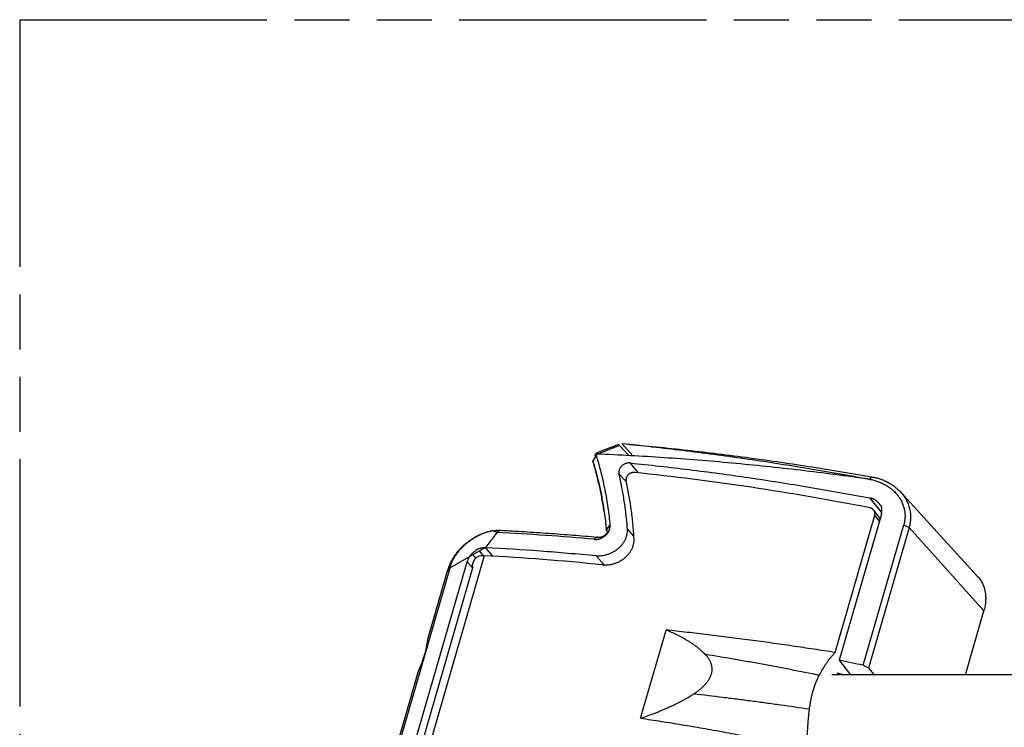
# Model space of a CAD drawing. Header units: millimetres. Extents: x 0 to 210, y 0 to 297.
# Tile 13 of 16: x 50 to 85, y 233 to 258. Entities that reach past the tile are written whole.
import ezdxf

# ---------------------------------------------------------------- set-up
doc = ezdxf.new("R2010")
doc.units = ezdxf.units.MM
doc.header["$LTSCALE"] = 19.36
doc.linetypes.add('PHANTOM', pattern=[0.8, 0.45, -0.05, 0.1, -0.05, 0.1, -0.05])
doc.layers.get('0').update_dxf_attribs({"linetype": 'CONTINUOUS'})
doc.layers.add('DEFAULT_3', color=7, linetype='PHANTOM')

msp = doc.modelspace()

# ---------------------------------------------------------------- linework, layer by layer
at = {"color": 9, "linetype": 'Continuous'}
for p, q in [((71.221, 242.6622), (71.2328, 242.7169)), ((71.2335, 242.7159), (71.587, 242.3204)), ((70.441, 242.3196), (70.3218, 242.1347)), ((70.5346, 242.3706), (70.5178, 242.3907)), ((70.5346, 242.3706), (70.5178, 242.3907)), ((71.931, 241.7103), (71.6404, 242.0595)), ((71.2451, 241.6787), (71.5059, 241.3917)), ((80.4205, 240.0099), (80.2582, 240.22)), ((70.9278, 239.8563), (70.798, 239.6992)), ((71.7712, 239.4762), (71.5425, 239.7387)), ((71.7712, 239.4763), (71.5425, 239.7387)), ((81.2798, 239.8796), (81.4682, 239.7874)), ((81.4682, 239.7874), (84.1012, 236.8496)), ((67.0666, 239.6878), (66.9463, 239.6112)), ((66.8046, 238.7765), (66.547, 239.0861)), ((66.0907, 238.8224), (66.1922, 238.7059)), ((70.4349, 238.7962), (70.7224, 238.4667)), ((65.2024, 238.261), (65.292, 238.361)), ((65.8917, 238.5776), (66.0814, 238.366))]:
    msp.add_line(p, q, dxfattribs=at)
at = {"color": 7, "linetype": 'Continuous'}
for p, q in [((71.221, 242.6622), (71.2322, 242.6665)), ((71.2331, 242.717), (71.2328, 242.7169)), ((71.2331, 242.7158), (71.2335, 242.7159)), ((71.2335, 242.7159), (71.587, 242.3204)), ((71.7365, 242.3122), (71.3509, 242.7436)), ((70.441, 242.3196), (70.3218, 242.1348)), ((70.488, 242.4273), (70.4873, 242.4271)), ((70.4873, 242.4271), (70.488, 242.4273)), ((70.5291, 242.3708), (70.5151, 242.3897)), ((70.3204, 242.1346), (70.3226, 242.1319)), ((70.3204, 242.1346), (70.3226, 242.1319)), ((70.3218, 242.1348), (70.3218, 242.1347)), ((70.7237, 240.3369), (70.7209, 240.3565)), ((70.7216, 240.3515), (70.7209, 240.3565)), ((70.798, 239.6992), (70.9278, 239.8563)), ((70.798, 239.6992), (70.798, 239.6991)), ((70.798, 239.6991), (70.798, 239.6992)), ((70.7987, 239.6992), (70.7987, 239.6999)), ((70.8556, 239.6329), (70.7987, 239.6992)), ((66.547, 239.0861), (65.292, 238.361)), ((102.9812, 234.5959), (78.7448, 234.5959))]:
    msp.add_line(p, q, dxfattribs=at)
at = {"color": 6, "linetype": 'Continuous'}
for p, q in [((70.4873, 242.4271), (70.4729, 242.3732)), ((80.1446, 241.5702), (80.0748, 241.4875)), ((80.5047, 240.3138), (80.0778, 240.8268)), ((81.1618, 241.0434), (83.8823, 238.0646)), ((78.8616, 235.3822), (80.2582, 240.22)), ((80.493, 240.2611), (79.005, 235.1064)), ((80.4475, 240.1033), (80.2235, 240.3932)), ((79.8517, 234.9325), (81.2798, 239.8796)), ((81.4682, 239.7874), (80.0387, 234.8352)), ((70.4795, 239.448), (70.3734, 239.3704)), ((66.4991, 238.7929), (64.4558, 231.7147)), ((66.0605, 238.857), (66.0658, 238.862)), ((66.0658, 238.862), (66.0715, 238.8674)), ((66.0797, 238.8749), (66.0863, 238.881)), ((66.0863, 238.881), (66.0933, 238.8874)), ((66.0933, 238.8874), (66.1008, 238.8941)), ((66.1008, 238.8941), (66.1087, 238.9012)), ((66.1087, 238.9012), (66.1172, 238.9087)), ((66.1172, 238.9087), (66.1262, 238.9165)), ((66.1262, 238.9165), (66.1358, 238.9248)), ((66.1358, 238.9248), (66.1459, 238.9334)), ((66.1459, 238.9334), (66.1584, 238.9441)), ((66.1584, 238.9441), (66.1717, 238.9553)), ((66.1717, 238.9553), (66.1833, 238.9649)), ((66.1833, 238.9649), (66.1955, 238.975)), ((66.1955, 238.975), (66.2079, 238.9851)), ((66.2079, 238.9851), (66.2216, 238.9962)), ((66.2216, 238.9962), (66.2353, 239.0072)), ((66.2353, 239.0072), (66.2479, 239.0172)), ((66.2479, 239.0172), (66.2586, 239.0257)), ((66.2586, 239.0257), (66.2597, 239.0266)), ((66.2597, 239.0266), (66.2616, 239.0281)), ((66.2616, 239.0281), (66.2622, 239.0285)), ((66.2622, 239.0285), (66.2627, 239.0289)), ((66.2627, 239.0289), (66.2631, 239.0293)), ((66.2631, 239.0293), (66.2634, 239.0295)), ((66.2634, 239.0295), (66.2636, 239.0296)), ((66.2636, 239.0296), (66.2638, 239.0298)), ((66.2641, 239.03), (66.2643, 239.0301)), ((66.2653, 239.031), (66.2654, 239.031)), ((66.2654, 239.0311), (66.2655, 239.0311)), ((66.2655, 239.0311), (66.2656, 239.0312)), ((66.2656, 239.0312), (66.2657, 239.0312)), ((66.2657, 239.0313), (66.2657, 239.0313)), ((66.2657, 239.0313), (66.2657, 239.0313)), ((66.4686, 238.7929), (66.3272, 238.9591)), ((66.4991, 238.7929), (66.3908, 238.7929)), ((63.4433, 231.9571), (65.292, 238.361)), ((64.0396, 232.1615), (65.8917, 238.5776)), ((66.0908, 238.3987), (64.2706, 232.0931)), ((66.1119, 238.5765), (66.0606, 238.3987)), ((66.0606, 238.3987), (66.0818, 238.3674)), ((66.0908, 238.3987), (66.0606, 238.3987)), ((64.5082, 235.8565), (65.2024, 238.261)), ((83.4507, 234.5959), (84.1012, 236.8496)), ((72.0086, 233.0675), (72.9055, 236.1744)), ((79.005, 235.1064), (79.4017, 234.5959)), ((80.0387, 234.8352), (79.8517, 234.9325)), ((63.4761, 232.281), (64.1702, 234.6856)), ((80.0387, 234.8352), (80.2384, 234.5959))]:
    msp.add_line(p, q, dxfattribs=at)
for points in [[(66.0715, 238.8674), (66.0776, 238.873), (66.0797, 238.8749)], [(66.2638, 239.0298), (66.264, 239.0299), (66.2641, 239.03)], [(66.2643, 239.0301), (66.2644, 239.0302), (66.2645, 239.0303)], [(66.2645, 239.0303), (66.2646, 239.0304), (66.2647, 239.0304)], [(66.2647, 239.0304), (66.2648, 239.0305), (66.2648, 239.0306)], [(66.2648, 239.0306), (66.2649, 239.0306), (66.265, 239.0307)], [(66.265, 239.0307), (66.265, 239.0307), (66.2651, 239.0308)], [(66.2651, 239.0308), (66.2652, 239.0308), (66.2652, 239.0309), (66.2652, 239.0309)], [(66.2652, 239.0309), (66.2653, 239.0309), (66.2653, 239.031)], [(66.2657, 239.0313), (66.2658, 239.0313), (66.2658, 239.0313), (66.2658, 239.0313)]]:
    msp.add_lwpolyline(points, dxfattribs=at)
at = {"color": 7, "linetype": 'Continuous'}
for centre, radius, start, end in [((107.9305, 147.2239), 102.3016, 111.021642, 111.469242), ((81.1781, 242.5121), 9.9471, 178.81941, 179.11071)]:
    msp.add_arc(centre, radius, start, end, dxfattribs=at)
at = {"color": 6, "linetype": 'Continuous'}
for centre, radius, start, end in [((62.3231, 149.312), 90.4174, 84.891905, 87.069087), ((58.955, 135.3514), 101.75, 78.148701, 78.635399)]:
    msp.add_arc(centre, radius, start, end, dxfattribs=at)
for centre, major_axis, ratio, start_param, end_param in [((84.4644, 216.5572), (46.8526, -14.3649), 0.4525546, 1.8017942, 1.9797041), ((66.3284, 238.5763), (0.189, 0.1637), 0.7505088, 0.7138918, 2.2840029), ((83.5196, 213.2842), (46.8526, -14.3649), 0.4525546, 1.983916, 2.0767536), ((63.7494, 234.6131), (0.6879, 1.4861), 0.2170193, 4.8610625, 5.796109), ((78.9191, 233.0209), (0.024, 1.625), 0.4802803, -0.2416223, 0.0070789)]:
    msp.add_ellipse(centre, major_axis=major_axis, ratio=ratio, start_param=start_param, end_param=end_param, dxfattribs=at)
at = {"color": 7, "linetype": 'Continuous'}
for points, knots in [([(70.4729, 242.3732), (70.5351, 242.3975), (70.6285, 242.4339), (70.7531, 242.4823), (70.8466, 242.5185), (70.9401, 242.5547), (71.0181, 242.5847), (71.0805, 242.6086), (71.1273, 242.6265), (71.1741, 242.6444), (71.2054, 242.6563), (71.221, 242.6622)], [0, 0, 0, 0, 0.2499571, 0.3749616, 0.4999822, 0.6250106, 0.7500394, 0.8125502, 0.8750543, 0.9375444, 1, 1, 1, 1]), ([(71.3509, 242.7436), (71.7069, 242.7086), (72.4216, 242.634), (73.4968, 242.5094), (74.5791, 242.3716), (75.668, 242.2209), (76.7629, 242.0571), (77.8631, 241.8805), (78.968, 241.6912), (79.7055, 241.5568), (80.0748, 241.4875)], [0, 0, 0, 0, 0.1217279, 0.2445032, 0.3682699, 0.4929716, 0.6185522, 0.7449549, 0.8721233, 1, 1, 1, 1]), ([(70.4873, 242.4271), (70.4817, 242.4239), (70.4709, 242.4172), (70.4557, 242.4064), (70.4421, 242.3952), (70.4302, 242.3838), (70.4199, 242.3723), (70.4127, 242.3626), (70.4079, 242.3551), (70.4048, 242.3497), (70.4022, 242.3444), (70.4001, 242.3393), (70.3984, 242.3345), (70.3973, 242.3299), (70.3966, 242.3256), (70.3964, 242.3215), (70.3966, 242.3179), (70.3974, 242.3145), (70.3986, 242.3116), (70.4003, 242.3092), (70.4025, 242.3072), (70.4052, 242.3058), (70.4082, 242.305), (70.4116, 242.3047), (70.4154, 242.3051), (70.4195, 242.3061), (70.4238, 242.3078), (70.4267, 242.3093), (70.4282, 242.3101)], [0, 0, 0, 0, 0.1040888, 0.2035303, 0.2977621, 0.3862526, 0.4684906, 0.5439784, 0.5790511, 0.6122611, 0.643557, 0.672895, 0.7002432, 0.7255873, 0.7489397, 0.7703525, 0.7899355, 0.80788, 0.8244868, 0.8401877, 0.8555427, 0.8711916, 0.8877714, 0.9058381, 0.9258279, 0.9480567, 0.972737, 1, 1, 1, 1]), ([(70.4282, 242.3101), (70.4303, 242.3114), (70.4348, 242.3143), (70.4389, 242.3177), (70.441, 242.3196)], [0, 0, 0, 0, 0.4724698, 1, 1, 1, 1]), ([(80.0748, 241.4875), (79.6686, 241.5447), (78.8573, 241.6542), (77.6417, 241.8036), (76.431, 241.9378), (75.2258, 242.0566), (74.0269, 242.1598), (72.8353, 242.2475), (71.6515, 242.3194), (70.8648, 242.357), (70.4729, 242.3732)], [0, 0, 0, 0, 0.1275932, 0.2545724, 0.3808731, 0.5064314, 0.6311845, 0.7550706, 0.8780289, 1, 1, 1, 1]), ([(70.7209, 240.3565), (70.6987, 240.5081), (70.6489, 240.8096), (70.5571, 241.2575), (70.4486, 241.6994), (70.365, 241.9903), (70.3204, 242.1346)], [0, 0, 0, 0, 0.2518776, 0.5024377, 0.7517773, 1, 1, 1, 1]), ([(70.3218, 242.1347), (70.3661, 241.9904), (70.4493, 241.6995), (70.5575, 241.2576), (70.6492, 240.8096), (70.6989, 240.5081), (70.7209, 240.3565)], [0, 0, 0, 0, 0.2481522, 0.4974947, 0.748089, 1, 1, 1, 1]), ([(70.7237, 240.3369), (70.7389, 240.2312), (70.7595, 240.0721), (70.7829, 239.8594), (70.7932, 239.7526), (70.798, 239.6992)], [0, 0, 0, 0, 0.4990125, 0.7492566, 1, 1, 1, 1]), ([(70.9278, 239.8563), (70.9276, 239.8489), (70.9268, 239.834), (70.9234, 239.8042), (70.916, 239.7671), (70.9023, 239.7236), (70.8841, 239.6814), (70.8617, 239.6411), (70.8356, 239.6032), (70.8062, 239.568), (70.774, 239.5359), (70.7393, 239.5073), (70.7086, 239.4866), (70.6832, 239.4723), (70.664, 239.4628), (70.6446, 239.4546), (70.625, 239.4476), (70.6055, 239.4421), (70.5799, 239.4367), (70.5545, 239.4343), (70.5297, 239.4353), (70.512, 239.4377), (70.4952, 239.4419), (70.4846, 239.4458), (70.4795, 239.448)], [0, 0, 0, 0, 0.0324067, 0.0650117, 0.1307442, 0.1970908, 0.2638707, 0.3308714, 0.3978605, 0.4645909, 0.5307987, 0.5961942, 0.6604508, 0.6920479, 0.7232162, 0.7539005, 0.7840434, 0.8135862, 0.8424716, 0.8980225, 0.9246641, 0.9505199, 0.9756131, 1, 1, 1, 1]), ([(65.292, 238.361), (65.3014, 238.3985), (65.3184, 238.4545), (65.346, 238.5281), (65.3777, 238.6028), (65.4239, 238.6953), (65.4889, 238.8038), (65.5634, 238.9095), (65.6466, 239.0115), (65.7378, 239.109), (65.8365, 239.2013), (65.9417, 239.2876), (66.0527, 239.3673), (66.1686, 239.4397), (66.2887, 239.5044), (66.412, 239.561), (66.5377, 239.6089), (66.6649, 239.648), (66.7508, 239.6681), (66.7937, 239.6766)], [0, 0, 0, 0, 0.0553567, 0.0837182, 0.1125139, 0.1713315, 0.2316716, 0.2933554, 0.3561835, 0.4199423, 0.48441, 0.5493614, 0.6145731, 0.6798275, 0.7449168, 0.8096466, 0.8738389, 0.9373353, 1, 1, 1, 1]), ([(66.9463, 239.6112), (66.913, 239.5674), (66.7798, 239.3925), (66.6468, 239.2174), (66.547, 239.0861)], [0, 0, 0, 0, 0.249961, 1, 1, 1, 1]), ([(66.7938, 239.6766), (66.8084, 239.6735), (66.8368, 239.6662), (66.8771, 239.6516), (66.9137, 239.6336), (66.936, 239.619), (66.9463, 239.6112)], [0, 0, 0, 0, 0.2691472, 0.524717, 0.7678209, 1, 1, 1, 1])]:
    msp.add_open_spline(points, degree=3, knots=knots, dxfattribs=at)
at = {"color": 6, "linetype": 'Continuous'}
for points, knots in [([(71.3509, 242.7436), (71.7105, 242.7119), (72.4322, 242.6441), (73.5174, 242.5296), (74.6094, 242.4021), (75.7073, 242.2616), (76.8106, 242.1083), (77.9187, 241.9421), (79.0309, 241.7633), (79.773, 241.6359), (80.1446, 241.5702)], [0, 0, 0, 0, 0.1220312, 0.2450205, 0.3689141, 0.493657, 0.6191938, 0.745468, 0.8724226, 1, 1, 1, 1]), ([(70.441, 242.3196), (70.4406, 242.3208), (70.4399, 242.3232), (70.4394, 242.327), (70.4394, 242.331), (70.4399, 242.3363), (70.4418, 242.343), (70.4456, 242.3507), (70.4507, 242.3579), (70.4571, 242.3642), (70.4645, 242.3695), (70.4701, 242.3721), (70.4729, 242.3732)], [0, 0, 0, 0, 0.0554529, 0.1116906, 0.1689271, 0.2272968, 0.3474763, 0.4723029, 0.6011405, 0.7330126, 0.8665647, 1, 1, 1, 1]), ([(70.441, 242.3196), (70.4716, 242.2207), (70.5304, 242.0217), (70.6109, 241.7206), (70.6836, 241.4164), (70.7486, 241.1093), (70.8057, 240.7995), (70.8548, 240.4873), (70.896, 240.1727), (70.9181, 239.962), (70.9278, 239.8563)], [0, 0, 0, 0, 0.1234812, 0.2473823, 0.3717106, 0.4964732, 0.621677, 0.7473287, 0.8734344, 1, 1, 1, 1]), ([(71.6404, 242.0595), (71.6273, 242.0608), (71.6008, 242.0619), (71.5608, 242.0588), (71.5207, 242.0513), (71.4812, 242.0395), (71.4428, 242.0237), (71.4061, 242.0039), (71.3718, 241.9805), (71.3455, 241.9581), (71.3263, 241.9386), (71.3128, 241.9234), (71.3004, 241.9075), (71.2853, 241.8858), (71.2691, 241.8574), (71.2565, 241.8277), (71.2489, 241.8036), (71.2431, 241.7796), (71.2396, 241.7553), (71.2388, 241.7312), (71.2395, 241.7134), (71.2415, 241.6958), (71.2437, 241.6843), (71.2451, 241.6787)], [0, 0, 0, 0, 0.0623247, 0.1258736, 0.190436, 0.2557643, 0.3215841, 0.3875976, 0.4534841, 0.5189042, 0.5513457, 0.5835486, 0.615481, 0.6471154, 0.7093762, 0.7702318, 0.8001293, 0.8296637, 0.8876411, 0.9161489, 0.9443557, 0.9722932, 1, 1, 1, 1]), ([(71.6404, 242.0595), (71.9862, 242.0249), (72.68, 241.9512), (73.723, 241.8285), (74.7716, 241.693), (75.8252, 241.545), (76.8834, 241.3844), (77.9456, 241.2114), (79.0112, 241.0261), (79.7219, 240.8946), (80.0778, 240.8268)], [0, 0, 0, 0, 0.1222485, 0.24538, 0.3693471, 0.4941013, 0.6195937, 0.7457745, 0.8725936, 1, 1, 1, 1]), ([(71.5425, 239.7387), (71.5302, 239.9032), (71.4992, 240.231), (71.434, 240.7191), (71.3503, 241.2019), (71.2821, 241.5205), (71.2451, 241.6787)], [0, 0, 0, 0, 0.2519351, 0.5025608, 0.7519065, 1, 1, 1, 1]), ([(71.8004, 241.724), (71.7905, 241.7251), (71.7703, 241.726), (71.7398, 241.724), (71.7092, 241.7187), (71.679, 241.7102), (71.6497, 241.6984), (71.6216, 241.6836), (71.5953, 241.666), (71.5711, 241.6459), (71.5495, 241.6234), (71.5309, 241.5991), (71.5156, 241.5733), (71.5038, 241.5464), (71.4958, 241.5189), (71.4924, 241.4956), (71.4916, 241.4772), (71.4921, 241.4636), (71.4935, 241.4502), (71.4951, 241.4414), (71.496, 241.4371)], [0, 0, 0, 0, 0.0623154, 0.1258004, 0.1902817, 0.255534, 0.321289, 0.3872461, 0.4530844, 0.5184789, 0.5831172, 0.6467203, 0.7090628, 0.769993, 0.8294504, 0.8874768, 0.9160137, 0.9442566, 0.9722392, 1, 1, 1, 1]), ([(80.0748, 241.4875), (80.0997, 241.4831), (80.149, 241.4734), (80.2222, 241.4557), (80.2943, 241.435), (80.3651, 241.4112), (80.4344, 241.3846), (80.5022, 241.3551), (80.5683, 241.3228), (80.6325, 241.2878), (80.6949, 241.2502), (80.7552, 241.2101), (80.8133, 241.1675), (80.8599, 241.1299), (80.8958, 241.0986), (80.9308, 241.0666), (80.9644, 241.0334), (80.9967, 240.999), (81.0202, 240.9728), (81.0392, 240.9504), (81.054, 240.9323), (81.0649, 240.9186), (81.0756, 240.9047), (81.0896, 240.8861), (81.1066, 240.8625), (81.1261, 240.8337), (81.151, 240.7947), (81.1799, 240.7448), (81.2112, 240.6832), (81.2388, 240.6202), (81.2628, 240.5558), (81.283, 240.4903), (81.2993, 240.4238), (81.3116, 240.3565), (81.3186, 240.3), (81.3221, 240.2545), (81.3236, 240.2203), (81.324, 240.1918), (81.3239, 240.1689), (81.323, 240.1346), (81.3198, 240.0831), (81.3133, 240.0318), (81.3076, 239.9978), (81.3034, 239.9751), (81.2951, 239.9354), (81.2863, 239.9018), (81.2798, 239.8796)], [0, 0, 0, 0, 0.0333192, 0.0665009, 0.0995374, 0.1324222, 0.1651501, 0.1977175, 0.2301224, 0.2623642, 0.2944424, 0.3263549, 0.3581003, 0.3896773, 0.4054037, 0.4210886, 0.4523333, 0.4678968, 0.4834213, 0.4989079, 0.5066376, 0.5143581, 0.5220693, 0.529771, 0.5451464, 0.5604865, 0.5757931, 0.6063107, 0.6367182, 0.667032, 0.6972695, 0.7274489, 0.7575895, 0.7877119, 0.8178374, 0.8329102, 0.8479925, 0.8630873, 0.8706405, 0.8781979, 0.9084736, 0.9388478, 0.9464611, 0.9540827, 0.9693515, 1, 1, 1, 1]), ([(80.1446, 241.5702), (80.1943, 241.5623), (80.2927, 241.5428), (80.4369, 241.5022), (80.576, 241.4508), (80.7092, 241.3889), (80.8354, 241.3169), (80.9344, 241.2487), (81.009, 241.1896), (81.0625, 241.1432), (81.1136, 241.0946), (81.146, 241.0607), (81.1618, 241.0434)], [0, 0, 0, 0, 0.1293616, 0.2576129, 0.3846494, 0.5103871, 0.6347724, 0.7577924, 0.8188148, 0.8795141, 0.9399037, 1, 1, 1, 1]), ([(71.776, 239.3957), (71.7662, 239.5687), (71.7398, 239.9133), (71.6798, 240.427), (71.5996, 240.9351), (71.5327, 241.2705), (71.496, 241.4371)], [0, 0, 0, 0, 0.2519813, 0.502621, 0.7519507, 1, 1, 1, 1]), ([(80.2446, 240.7744), (80.2382, 240.7777), (80.2252, 240.7839), (80.1985, 240.7951), (80.1708, 240.8045), (80.1426, 240.8124), (80.1247, 240.8168), (80.1104, 240.8201), (80.0995, 240.8225), (80.0887, 240.8247), (80.0814, 240.8262), (80.0778, 240.8269)], [0, 0, 0, 0, 0.1229049, 0.2466029, 0.49595, 0.6214441, 0.747337, 0.8104068, 0.8735451, 0.9367435, 1, 1, 1, 1]), ([(80.4931, 240.2611), (80.4935, 240.2626), (80.4943, 240.2658), (80.4955, 240.2705), (80.4967, 240.2752), (80.4978, 240.2799), (80.4989, 240.2846), (80.5003, 240.2909), (80.5027, 240.302), (80.5055, 240.3178), (80.5082, 240.3369), (80.51, 240.3561), (80.5111, 240.3752), (80.5115, 240.3912), (80.5116, 240.4039), (80.5116, 240.4135), (80.5114, 240.4231), (80.5112, 240.4326), (80.511, 240.4422), (80.5107, 240.4517), (80.5103, 240.4612), (80.5098, 240.4708), (80.5091, 240.4803), (80.5082, 240.4882), (80.5072, 240.4945), (80.5059, 240.5007), (80.5042, 240.5068), (80.502, 240.5128), (80.5, 240.5171), (80.4977, 240.5214), (80.4943, 240.5269), (80.4906, 240.5322), (80.4865, 240.5373), (80.4824, 240.5423), (80.477, 240.5485), (80.4716, 240.5546), (80.4674, 240.5596), (80.4631, 240.5645), (80.4579, 240.5708), (80.4518, 240.5784), (80.4457, 240.5861), (80.4397, 240.5937), (80.4336, 240.6014), (80.4275, 240.609), (80.4193, 240.6191), (80.4088, 240.6316), (80.396, 240.6465), (80.3829, 240.6611), (80.3718, 240.6731), (80.3627, 240.6826), (80.3558, 240.6896), (80.3487, 240.6966), (80.3416, 240.7034), (80.3344, 240.7102), (80.327, 240.7168), (80.3195, 240.7234), (80.3093, 240.732), (80.2962, 240.7423), (80.2797, 240.7539), (80.2625, 240.7647), (80.2507, 240.7712), (80.2446, 240.7744)], [0, 0, 0, 0, 0.0077879, 0.0155714, 0.0233485, 0.0311208, 0.038888, 0.0466497, 0.0621566, 0.0931002, 0.1239537, 0.1547259, 0.1854315, 0.216088, 0.2314031, 0.2467116, 0.2620144, 0.2773127, 0.2926076, 0.3079001, 0.3231888, 0.3384712, 0.3537434, 0.3690026, 0.376629, 0.384255, 0.3995155, 0.4071683, 0.4148434, 0.4225463, 0.43028, 0.4458333, 0.4536487, 0.4614815, 0.4771783, 0.4928863, 0.5007358, 0.508579, 0.5242451, 0.539891, 0.555525, 0.5711543, 0.586785, 0.6024212, 0.6180664, 0.6493915, 0.680768, 0.7121995, 0.7436919, 0.7594643, 0.7752566, 0.7910712, 0.8069109, 0.8227772, 0.8386703, 0.854593, 0.8705517, 0.9025963, 0.9348412, 0.9673071, 1, 1, 1, 1]), ([(81.1618, 241.0434), (81.181, 241.0224), (81.2181, 240.9793), (81.2699, 240.9116), (81.3173, 240.8412), (81.3602, 240.7682), (81.3984, 240.693), (81.4317, 240.6157), (81.46, 240.5366), (81.483, 240.456), (81.5006, 240.3741), (81.5128, 240.2911), (81.5194, 240.2075), (81.5204, 240.1233), (81.5158, 240.0389), (81.5057, 239.9545), (81.49, 239.8705), (81.4761, 239.815), (81.4682, 239.7874)], [0, 0, 0, 0, 0.0632386, 0.1261779, 0.1889133, 0.2514529, 0.313805, 0.3759879, 0.4380315, 0.4999775, 0.561879, 0.6237996, 0.6858115, 0.7479927, 0.8104244, 0.8731869, 0.9363562, 1, 1, 1, 1]), ([(80.2235, 240.3932), (80.2189, 240.3992), (80.2091, 240.4106), (80.1926, 240.4264), (80.1746, 240.4406), (80.1484, 240.4576), (80.1124, 240.4745), (80.0816, 240.4831), (80.0658, 240.4862)], [0, 0, 0, 0, 0.1203156, 0.2419178, 0.3648972, 0.489296, 0.7420643, 1, 1, 1, 1]), ([(80.2582, 240.22), (80.2603, 240.2274), (80.2637, 240.2425), (80.266, 240.2654), (80.2656, 240.2883), (80.2623, 240.3109), (80.2564, 240.3329), (80.2479, 240.3542), (80.237, 240.3745), (80.2282, 240.3871), (80.2235, 240.3932)], [0, 0, 0, 0, 0.1263318, 0.2515241, 0.3759419, 0.4999827, 0.6240488, 0.7485221, 0.8737435, 1, 1, 1, 1]), ([(70.3734, 239.3704), (70.3818, 239.3693), (70.3988, 239.3677), (70.4244, 239.3669), (70.4504, 239.3677), (70.4765, 239.37), (70.5027, 239.374), (70.5289, 239.3795), (70.5505, 239.3852), (70.5677, 239.3905), (70.5805, 239.3949), (70.5932, 239.3995), (70.6101, 239.4061), (70.6267, 239.4134), (70.6431, 239.4212), (70.6592, 239.4295), (70.687, 239.4449), (70.7175, 239.4647), (70.7464, 239.4865), (70.7672, 239.5038), (70.7872, 239.5219), (70.8124, 239.547), (70.8413, 239.5803), (70.8664, 239.6161), (70.8817, 239.6422), (70.8897, 239.6573), (70.8971, 239.6725), (70.9055, 239.6917), (70.9126, 239.7112), (70.9174, 239.727), (70.9217, 239.7427), (70.9259, 239.7624), (70.9292, 239.7862), (70.9307, 239.8098), (70.9303, 239.8332), (70.9289, 239.8487), (70.9278, 239.8563)], [0, 0, 0, 0, 0.0305251, 0.0614241, 0.0926787, 0.1242616, 0.1561382, 0.1882688, 0.2206114, 0.2368501, 0.2531258, 0.2694332, 0.2857679, 0.3184991, 0.3348884, 0.3512868, 0.3840905, 0.4495971, 0.4822534, 0.5148001, 0.547209, 0.5794504, 0.6432924, 0.7061134, 0.7370884, 0.752456, 0.7677397, 0.7980419, 0.8279854, 0.8428184, 0.8575568, 0.886745, 0.9155604, 0.9440205, 0.9721542, 1, 1, 1, 1]), ([(70.4349, 238.7962), (70.4684, 238.7929), (70.5192, 238.7907), (70.5872, 238.7931), (70.6562, 238.799), (70.7251, 238.8102), (70.7934, 238.8265), (70.8615, 238.8463), (70.9451, 238.8773), (71.0255, 238.9163), (71.0874, 238.952), (71.1473, 238.9907), (71.2182, 239.0442), (71.2958, 239.116), (71.3646, 239.1945), (71.414, 239.2649), (71.448, 239.3235), (71.4707, 239.3681), (71.4904, 239.4136), (71.5072, 239.4596), (71.521, 239.5061), (71.5316, 239.5528), (71.5392, 239.5996), (71.5436, 239.6462), (71.5449, 239.6927), (71.5437, 239.7235), (71.5425, 239.7387)], [0, 0, 0, 0, 0.061715, 0.0930354, 0.1246312, 0.1885339, 0.2208059, 0.2532451, 0.3184757, 0.3839701, 0.4167362, 0.4494602, 0.5146179, 0.5791844, 0.6429063, 0.7055692, 0.7364634, 0.7670378, 0.7972827, 0.8271934, 0.8567699, 0.8860174, 0.9149464, 0.9435722, 0.9719151, 1, 1, 1, 1]), ([(65.2024, 238.261), (65.2146, 238.3032), (65.2426, 238.3875), (65.2948, 238.5116), (65.3572, 238.6337), (65.4292, 238.753), (65.5104, 238.8686), (65.6001, 238.9796), (65.6976, 239.0852), (65.8022, 239.1845), (65.9132, 239.2769), (66.0296, 239.3617), (66.1507, 239.4381), (66.2754, 239.5057), (66.4029, 239.5639), (66.5323, 239.6122), (66.6624, 239.6504), (66.7501, 239.6691), (66.7937, 239.6766)], [0, 0, 0, 0, 0.0589232, 0.1191129, 0.1804547, 0.2428065, 0.306003, 0.3698607, 0.4341818, 0.498759, 0.5633797, 0.6278303, 0.6919009, 0.7553893, 0.8181056, 0.8798765, 0.9405501, 1, 1, 1, 1]), ([(66.7938, 239.6766), (66.8394, 239.6823), (66.9303, 239.6899), (67.0215, 239.6899), (67.0666, 239.6878)], [0, 0, 0, 0, 0.5047104, 1, 1, 1, 1]), ([(67.0666, 239.6878), (67.3482, 239.6735), (67.9134, 239.6419), (68.7639, 239.5862), (69.62, 239.522), (70.1924, 239.4736), (70.4795, 239.448)], [0, 0, 0, 0, 0.2472289, 0.4963506, 0.7472974, 1, 1, 1, 1]), ([(70.6638, 238.4709), (70.697, 238.4675), (70.7475, 238.465), (70.8151, 238.4669), (70.8835, 238.4723), (70.9521, 238.4828), (71.0199, 238.4984), (71.0877, 238.5173), (71.1709, 238.5473), (71.2511, 238.5851), (71.3129, 238.6198), (71.3728, 238.6575), (71.4437, 238.7097), (71.5216, 238.7801), (71.5909, 238.8571), (71.6409, 238.9264), (71.6756, 238.9841), (71.6987, 239.0282), (71.7189, 239.0731), (71.7363, 239.1186), (71.7507, 239.1646), (71.762, 239.2109), (71.7703, 239.2573), (71.7755, 239.3037), (71.7776, 239.3498), (71.7769, 239.3805), (71.776, 239.3957)], [0, 0, 0, 0, 0.0617323, 0.093047, 0.1246289, 0.1884832, 0.2207226, 0.2531253, 0.3182764, 0.3836905, 0.4164189, 0.4491082, 0.5142092, 0.5787403, 0.6424521, 0.7051319, 0.7360447, 0.7666444, 0.7969212, 0.8268699, 0.85649, 0.8857863, 0.9147685, 0.9434512, 0.9718538, 1, 1, 1, 1]), ([(66.2658, 239.0313), (66.266, 239.0314), (66.2663, 239.0315), (66.2671, 239.0318), (66.268, 239.0321), (66.2691, 239.0325), (66.2705, 239.033), (66.2724, 239.0337), (66.2746, 239.0344), (66.2768, 239.0352), (66.2797, 239.0362), (66.2834, 239.0374), (66.2879, 239.0389), (66.2937, 239.0408), (66.3011, 239.0431), (66.31, 239.0458), (66.3188, 239.0484), (66.3277, 239.051), (66.3395, 239.0542), (66.3543, 239.0582), (66.372, 239.0626), (66.3897, 239.0667), (66.4074, 239.0704), (66.425, 239.0738), (66.4485, 239.0779), (66.4776, 239.082), (66.5125, 239.0852), (66.5356, 239.0861), (66.547, 239.0861)], [0, 0, 0, 0, 0.0020388, 0.0040753, 0.0081456, 0.0122131, 0.0162783, 0.0244024, 0.0325193, 0.0406297, 0.0487341, 0.0649263, 0.0810978, 0.0972497, 0.1294978, 0.1616748, 0.1937828, 0.2258228, 0.257795, 0.3215341, 0.384994, 0.4481634, 0.5110274, 0.5735679, 0.6357633, 0.7590078, 0.8805228, 1, 1, 1, 1]), ([(66.547, 239.0861), (67.1907, 239.0532), (68.1596, 238.992), (69.4551, 238.8879), (70.1076, 238.828), (70.4349, 238.7962)], [0, 0, 0, 0, 0.4958941, 0.7469642, 1, 1, 1, 1]), ([(65.9686, 238.7519), (65.964, 238.745), (65.9551, 238.7312), (65.943, 238.7098), (65.9322, 238.6881), (65.9192, 238.659), (65.908, 238.6295), (65.8983, 238.5999), (65.8939, 238.585), (65.8917, 238.5776)], [0, 0, 0, 0, 0.1297521, 0.2580638, 0.384882, 0.5102565, 0.757146, 0.8790068, 1, 1, 1, 1]), ([(66.0605, 238.857), (66.052, 238.8489), (66.0353, 238.8324), (66.0152, 238.8111), (66, 238.7934), (65.989, 238.7799), (65.9785, 238.7661), (65.9719, 238.7567), (65.9686, 238.7519)], [0, 0, 0, 0, 0.2517922, 0.5028948, 0.6279907, 0.7526258, 0.8766713, 1, 1, 1, 1]), ([(83.8823, 238.0646), (83.8992, 238.0462), (83.9316, 238.008), (83.9759, 237.9472), (84.0159, 237.8831), (84.0514, 237.8159), (84.0822, 237.7459), (84.1084, 237.6731), (84.1298, 237.5979), (84.1463, 237.5204), (84.158, 237.4409), (84.1648, 237.3596), (84.1666, 237.2769), (84.1634, 237.1928), (84.1553, 237.1078), (84.1379, 236.9925), (84.1176, 236.9065), (84.1012, 236.8496)], [0, 0, 0, 0, 0.0581214, 0.1163293, 0.1747577, 0.2335363, 0.2927884, 0.3526288, 0.413162, 0.4744807, 0.5366651, 0.5997816, 0.663883, 0.7290081, 0.7951819, 0.8624159, 1, 1, 1, 1]), ([(78.8616, 235.3822), (78.6114, 235.4216), (78.1113, 235.499), (77.4862, 235.5918), (76.9869, 235.6637), (76.6132, 235.7163), (76.2399, 235.7677), (75.8672, 235.8179), (75.4949, 235.8669), (75.1232, 235.9146), (74.7521, 235.961), (74.2586, 236.0212), (73.6432, 236.0934), (73.1511, 236.148), (72.9055, 236.1744)], [0, 0, 0, 0, 0.1264846, 0.2525988, 0.3155082, 0.3783148, 0.4410152, 0.5036064, 0.5660851, 0.6284476, 0.6906907, 0.7528112, 0.8766707, 1, 1, 1, 1]), ([(74.2868, 235.3129), (74.281, 235.3189), (74.2693, 235.3308), (74.2457, 235.3545), (74.2157, 235.3837), (74.179, 235.418), (74.1291, 235.4628), (74.0651, 235.5172), (73.9858, 235.5797), (73.9042, 235.6399), (73.8207, 235.6977), (73.7353, 235.7533), (73.6483, 235.807), (73.5597, 235.8588), (73.4698, 235.9088), (73.3785, 235.957), (73.255, 236.0192), (73.0978, 236.0929), (72.97, 236.1478), (72.9055, 236.1744)], [0, 0, 0, 0, 0.0152959, 0.0305963, 0.0612132, 0.091856, 0.122529, 0.1839782, 0.2455887, 0.3073783, 0.369358, 0.4315335, 0.4939055, 0.5564746, 0.6192442, 0.6822153, 0.7453868, 0.8723148, 1, 1, 1, 1]), ([(73.8873, 233.929), (73.8915, 233.9317), (73.8999, 233.9372), (73.9165, 233.9482), (73.9456, 233.9677), (73.9866, 233.9962), (74.0351, 234.0317), (74.0827, 234.0685), (74.1293, 234.1066), (74.1747, 234.1462), (74.2188, 234.1873), (74.2612, 234.2299), (74.3017, 234.274), (74.34, 234.3198), (74.3757, 234.367), (74.4085, 234.4156), (74.438, 234.4655), (74.4638, 234.5165), (74.4855, 234.5682), (74.5028, 234.6203), (74.5157, 234.6725), (74.5239, 234.7243), (74.5277, 234.7754), (74.5271, 234.8254), (74.5224, 234.8742), (74.514, 234.9216), (74.5021, 234.9674), (74.487, 235.0117), (74.4692, 235.0544), (74.4489, 235.0955), (74.4263, 235.1352), (74.4017, 235.1733), (74.3753, 235.2102), (74.3473, 235.2457), (74.3227, 235.2742), (74.3049, 235.2937), (74.2959, 235.3033), (74.2907, 235.3088), (74.2881, 235.3115), (74.2868, 235.3129)], [0, 0, 0, 0, 0.0087651, 0.0175348, 0.0350877, 0.0702441, 0.1054612, 0.1407265, 0.1760236, 0.2113302, 0.2466172, 0.2818466, 0.3169705, 0.351929, 0.3866495, 0.4210477, 0.4550298, 0.4884984, 0.521361, 0.5535409, 0.5849876, 0.6156836, 0.645647, 0.6749265, 0.7035939, 0.7317336, 0.7594337, 0.7867791, 0.8138467, 0.840704, 0.8674078, 0.8940056, 0.9205357, 0.947029, 0.9735102, 0.9867531, 0.993376, 0.9966878, 1, 1, 1, 1]), ([(78.2994, 234.5755), (78.3047, 234.5855), (78.3152, 234.6055), (78.3364, 234.6451), (78.3737, 234.713), (78.4283, 234.8072), (78.4962, 234.916), (78.5658, 235.0197), (78.6372, 235.1183), (78.7101, 235.2116), (78.7845, 235.2995), (78.8358, 235.3552), (78.8616, 235.3822)], [0, 0, 0, 0, 0.0344533, 0.0687042, 0.1365907, 0.2698853, 0.3998571, 0.5264926, 0.649795, 0.7697848, 0.8865003, 1, 1, 1, 1]), ([(77.958, 233.3926), (77.9649, 233.4484), (77.9807, 233.5588), (78.0103, 233.7218), (78.0454, 233.8802), (78.0859, 234.0331), (78.1317, 234.1797), (78.1743, 234.2971), (78.2108, 234.3871), (78.2481, 234.4726), (78.2783, 234.535), (78.2994, 234.5755)], [0, 0, 0, 0, 0.1363066, 0.2703458, 0.4015922, 0.5295471, 0.6537491, 0.7737838, 0.832129, 0.8893039, 1, 1, 1, 1]), ([(72.0086, 233.0675), (72.0889, 233.0942), (72.2493, 233.1495), (72.4486, 233.223), (72.6075, 233.285), (72.7266, 233.3333), (72.8454, 233.3832), (72.9639, 233.435), (73.0819, 233.4887), (73.1994, 233.5444), (73.3163, 233.6022), (73.4326, 233.6623), (73.548, 233.7249), (73.6432, 233.7792), (73.7189, 233.8239), (73.7754, 233.8582), (73.8222, 233.8874), (73.8595, 233.911), (73.878, 233.923), (73.8873, 233.929)], [0, 0, 0, 0, 0.1225047, 0.2456541, 0.307486, 0.3694949, 0.4316848, 0.4940586, 0.5566173, 0.6193658, 0.6823105, 0.7454552, 0.8088009, 0.872345, 0.9041901, 0.936082, 0.9680192, 0.9840043, 1, 1, 1, 1]), ([(77.883, 231.9922), (77.8813, 232.1097), (77.8817, 232.3447), (77.8943, 232.6964), (77.9149, 232.9883), (77.9347, 233.1913), (77.9459, 233.2922), (77.9518, 233.3425), (77.9553, 233.3712), (77.9571, 233.3855), (77.958, 233.3926)], [0, 0, 0, 0, 0.2511651, 0.5022145, 0.7521587, 0.8764063, 0.9382928, 0.9691697, 0.9845906, 1, 1, 1, 1]), ([(72.0086, 233.0675), (72.2515, 233.0316), (72.738, 232.9575), (73.3459, 232.8596), (73.8332, 232.7778), (74.1996, 232.7148), (74.5663, 232.6501), (74.9335, 232.5837), (75.3011, 232.5156), (75.6691, 232.4458), (76.0374, 232.3744), (76.5293, 232.2769), (77.1449, 232.1509), (77.6369, 232.0458), (77.883, 231.9922)], [0, 0, 0, 0, 0.1233116, 0.2471501, 0.3092602, 0.3714938, 0.433848, 0.4963201, 0.5589075, 0.6216073, 0.6844165, 0.747332, 0.8734702, 1, 1, 1, 1])]:
    msp.add_open_spline(points, degree=3, knots=knots, dxfattribs=at)
at = {"color": 9, "linetype": 'Continuous'}
for points, knots in [([(78.2994, 234.5755), (77.9641, 234.6449), (77.461, 234.746), (76.7899, 234.8751), (76.2879, 234.9688), (75.7865, 235.0595), (75.12, 235.1762), (74.62, 235.2594), (74.2868, 235.3129)], [0, 0, 0, 0, 0.2518069, 0.3772821, 0.5024591, 0.6273281, 0.7518801, 1, 1, 1, 1]), ([(73.8873, 233.929), (74.2247, 233.8902), (74.7313, 233.8298), (75.3222, 233.7557), (75.6608, 233.7122), (76.0002, 233.6678), (76.425, 233.611), (77.1061, 233.517), (77.6171, 233.4432), (77.958, 233.3926)], [0, 0, 0, 0, 0.2481609, 0.3727286, 0.4351295, 0.4976064, 0.6227832, 0.7482483, 1, 1, 1, 1])]:
    msp.add_open_spline(points, degree=3, knots=knots, dxfattribs=at)
at = {"layer": 'DEFAULT_3', "color": 91, "linetype": 'PHANTOM', "true_color": 0x80ff80}
for q in [(50.1286, 207.68), (150.1286, 257.68)]:
    msp.add_line((50.1286, 257.68), q, dxfattribs=at)

doc.saveas('drawing.dxf')
